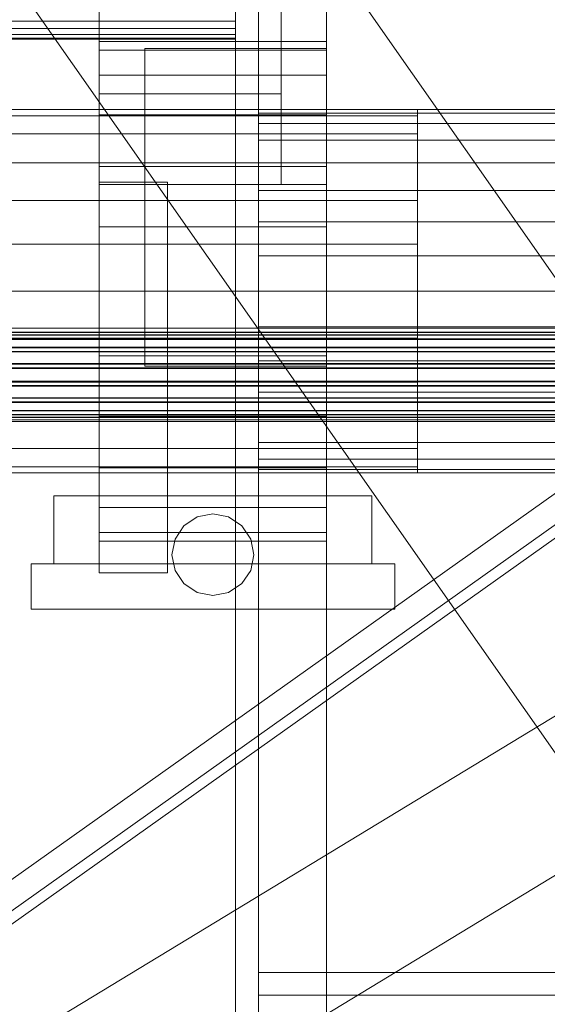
# Model space of a CAD drawing. Header units: millimetres. Extents: x -2233 to 65662, y -50530 to 6847.
# Tile 211 of 256: x 1272 to 1389, y -33950 to -33734. Entities that reach past the tile are written whole.
import ezdxf

# ---------------------------------------------------------------- set-up
doc = ezdxf.new("R2010")
doc.units = ezdxf.units.MM
for name, color, linetype, lineweight in [('COTAS_O', 1, 'Continuous', 0), ('frontal_C03', 7, 'Continuous', 0), ('frontal_secador', 7, 'Continuous', 0), ('frontal_tolva', 7, 'Continuous', 0)]:
    doc.layers.add(name, color=color, linetype=linetype, lineweight=lineweight)
doc.dimstyles.new('R19_100', dxfattribs={"dimtxt": 250, "dimasz": 150, "dimexe": 150, "dimexo": 80, "dimgap": 100, "dimtad": 1, "dimtih": 1, "dimtoh": 1, "dimdsep": 46, "dimcen": 0.09, "dimadec": 0, "dimazin": 0, "dimtfac": 1, "dimtdec": 4, "dimtofl": 0, "dimtmove": 0, "dimatfit": 3, "dimfxl": 1, "dimtolj": 1, "dimtzin": 0, "dimarcsym": 0})

# ---------------------------------------------------------------- blocks, each defined once
blk = doc.blocks.new('DIM_R32_39')
at = {"layer": 'COTAS_O'}
for p, q in [((-1725, -33700), (-1575, -33655)), ((1725, -33700), (1575, -33655)), ((-1725, -34400), (-1725, -33700)), ((-1725, -33700), (1725, -33700)), ((-1725, -33700), (-1575, -33745)), ((1725, -33700), (1575, -33745)), ((1725, -34400), (1725, -33700))]:
    blk.add_line(p, q, dxfattribs=at)
blk.add_text('3450 O', height=250, dxfattribs=at).set_placement((0, -33600))

msp = doc.modelspace()

# ---------------------------------------------------------------- linework, layer by layer
at = {"layer": 'frontal_C03'}
for p, q in [((1496, -33801.613), (-1496, -33801.613)), ((1496, -33801.64), (-1496, -33801.64)), ((1496, -33802.532), (-1496, -33802.532)), ((1496, -33802.558), (-1496, -33802.558)), ((1496, -33803.081), (-1496, -33803.081)), ((1496, -33803.158), (-1496, -33803.158)), ((1496, -33804), (-1496, -33804)), ((1496, -33804.076), (-1496, -33804.076)), ((1496, -33805.821), (-1496, -33805.821)), ((1496, -33805.936), (-1496, -33805.936)), ((1496, -33806.74), (-1496, -33806.74)), ((1496, -33806.854), (-1496, -33806.854)), ((1496, -33809.416), (-1496, -33809.416)), ((-1496, -33809.551), (1496, -33809.551)), ((1496, -33810.334), (-1496, -33810.334)), ((-1496, -33810.469), (1496, -33810.469)), ((1496, -33813.317), (-1496, -33813.317)), ((1496, -33813.452), (-1496, -33813.452)), ((1496, -33814.236), (-1496, -33814.236)), ((1496, -33814.371), (-1496, -33814.371)), ((1496, -33816.932), (-1496, -33816.932)), ((1496, -33817.047), (-1496, -33817.047)), ((1496, -33817.851), (-1496, -33817.851)), ((1496, -33817.965), (-1496, -33817.965)), ((1496, -33819.71), (-1496, -33819.71)), ((1496, -33819.787), (-1496, -33819.787)), ((1496, -33820.629), (-1496, -33820.629)), ((1496, -33820.705), (-1496, -33820.705)), ((1496, -33821.228), (-1496, -33821.228)), ((1496, -33821.255), (-1496, -33821.255)), ((1496, -33822.147), (-1496, -33822.147)), ((1496, -33822.174), (-1496, -33822.174)), ((-1422.787, -35595.6), (1407.213, -33876.74)), ((-1407.213, -35621.241), (1422.787, -33902.381))]:
    msp.add_line(p, q, dxfattribs=at)
at = {"layer": 'frontal_secador'}
for p, q in [((1340, -36000), (1340, -33000)), ((1320, -35980), (1320, -33075)), ((1325, -36000), (1325, -33075)), ((1325, -34600), (1325, -33075)), ((1325, -35980), (1325, -33075)), ((1290, -33750), (1290, -33722)), ((1330, -33750), (1330, -33722)), ((1320, -33732.071), (1320, -33734)), ((1320, -33734), (-1320, -33734)), ((1320, -33735.657), (-1320, -33735.657)), ((1320, -33734), (1320, -33735.657)), ((1320, -33735.657), (1320, -33736.928)), ((1320, -33736.928), (-1320, -33736.928)), ((1320, -33737.727), (-1320, -33737.727)), ((1320, -33736.928), (1320, -33737.727)), ((1320, -33737.727), (1320, -33738)), ((1320, -33738), (-1320, -33738)), ((1290, -33740.374), (1290, -33738.5)), ((1340, -33738.5), (1290, -33738.5)), ((1300, -33740), (1340, -33740)), ((1300, -33770), (1300, -33740)), ((1340, -33740.374), (1340, -33738.5)), ((1340, -33770), (1340, -33740)), ((1290, -33745.869), (1290, -33740.374)), ((1340, -33740.374), (1290, -33740.374)), ((1340, -33745.869), (1340, -33740.374)), ((1290, -33754.609), (1290, -33745.869)), ((1340, -33745.869), (1290, -33745.869)), ((1340, -33754.609), (1340, -33745.869)), ((1290, -33750), (1330, -33750)), ((1290, -33770), (1290, -33750)), ((1330, -33770), (1330, -33750)), ((1360, -33753.5), (-1360, -33753.5)), ((1360, -33754.863), (-1360, -33754.863)), ((1290, -33766), (1290, -33754.609)), ((1340, -33754.609), (1290, -33754.609)), ((1325, -33754.269), (1325, -33753.5)), ((1480, -33753.5), (1325, -33753.5)), ((1430, -33753.5), (1325, -33753.5)), ((1325, -33756.545), (1325, -33754.269)), ((1480, -33754.269), (1325, -33754.269)), ((1430, -33754.269), (1325, -33754.269)), ((1340, -33766), (1340, -33754.609)), ((1360, -33754.863), (1360, -33753.5)), ((1360, -33758.859), (1360, -33754.863)), ((1325, -33760.241), (1325, -33756.545)), ((1480, -33756.545), (1325, -33756.545)), ((1430, -33756.545), (1325, -33756.545)), ((1360, -33758.859), (-1360, -33758.859)), ((1360, -33765.216), (1360, -33758.859)), ((1325, -33765.216), (1325, -33760.241)), ((1480, -33760.241), (1325, -33760.241)), ((1430, -33760.241), (1325, -33760.241)), ((1360, -33765.216), (-1360, -33765.216)), ((1290, -33779.265), (1290, -33766)), ((1340, -33766), (1290, -33766)), ((1325, -33771.277), (1325, -33765.216)), ((1480, -33765.216), (1325, -33765.216)), ((1430, -33765.216), (1325, -33765.216)), ((1340, -33779.265), (1340, -33766)), ((1360, -33773.5), (1360, -33765.216)), ((1290, -33769.5), (1305, -33769.5)), ((1290, -33855.5), (1290, -33769.5)), ((1290, -33770), (1330, -33770)), ((1300, -33770), (1340, -33770)), ((1300, -33810), (1300, -33770)), ((1305, -33855.5), (1305, -33769.5)), ((1340, -33810), (1340, -33770)), ((1325, -33778.193), (1325, -33771.277)), ((1480, -33771.277), (1325, -33771.277)), ((1430, -33771.277), (1325, -33771.277)), ((1360, -33773.5), (-1360, -33773.5)), ((1360, -33783.147), (1360, -33773.5)), ((1325, -33785.696), (1325, -33778.193)), ((1480, -33778.193), (1325, -33778.193)), ((1430, -33778.193), (1325, -33778.193)), ((1290, -33793.5), (1290, -33779.265)), ((1340, -33779.265), (1290, -33779.265)), ((1340, -33793.5), (1340, -33779.265)), ((1360, -33783.147), (-1360, -33783.147)), ((1360, -33793.5), (1360, -33783.147)), ((1325, -33793.5), (1325, -33785.696)), ((1480, -33785.696), (1325, -33785.696)), ((1430, -33785.696), (1325, -33785.696)), ((-1360, -33793.5), (1360, -33793.5)), ((1290, -33793.5), (1290, -33807.735)), ((1290, -33793.5), (1340, -33793.5)), ((1325, -33793.5), (1325, -33801.304)), ((1325, -33793.5), (1480, -33793.5)), ((1325, -33793.5), (1430, -33793.5)), ((1340, -33807.735), (1340, -33793.5)), ((1360, -33803.853), (1360, -33793.5)), ((1325, -33801.304), (1325, -33808.807)), ((1480, -33801.304), (1325, -33801.304)), ((1430, -33801.304), (1325, -33801.304)), ((1360, -33803.853), (-1360, -33803.853)), ((1360, -33803.853), (1360, -33813.5)), ((1290, -33807.735), (1290, -33821)), ((1340, -33807.735), (1290, -33807.735)), ((1325, -33808.807), (1325, -33815.723)), ((1480, -33808.807), (1325, -33808.807)), ((1430, -33808.807), (1325, -33808.807)), ((1340, -33807.735), (1340, -33821)), ((1300, -33810), (1340, -33810)), ((1360, -33813.5), (-1360, -33813.5)), ((1360, -33813.5), (1360, -33821.784)), ((1325, -33815.723), (1325, -33821.784)), ((1480, -33815.723), (1325, -33815.723)), ((1430, -33815.723), (1325, -33815.723)), ((1360, -33821.784), (-1360, -33821.784)), ((1290, -33821), (1290, -33832.391)), ((1340, -33821), (1290, -33821)), ((1325, -33821.784), (1325, -33826.759)), ((1480, -33821.784), (1325, -33821.784)), ((1430, -33821.784), (1325, -33821.784)), ((1340, -33821), (1340, -33832.391)), ((1360, -33821.784), (1360, -33828.141)), ((1325, -33826.759), (1325, -33830.455)), ((1480, -33826.759), (1325, -33826.759)), ((1430, -33826.759), (1325, -33826.759)), ((1360, -33828.141), (-1360, -33828.141)), ((1360, -33828.141), (1360, -33832.137)), ((1325, -33830.455), (1325, -33832.731)), ((1480, -33830.455), (1325, -33830.455)), ((1430, -33830.455), (1325, -33830.455)), ((1360, -33832.137), (-1360, -33832.137)), ((1290, -33832.391), (1290, -33841.131)), ((1340, -33832.391), (1290, -33832.391)), ((1325, -33832.731), (1325, -33833.5)), ((1480, -33832.731), (1325, -33832.731)), ((1430, -33832.731), (1325, -33832.731)), ((1340, -33832.391), (1340, -33841.131)), ((1360, -33832.137), (1360, -33833.5)), ((1360, -33833.5), (-1360, -33833.5)), ((1480, -33833.5), (1325, -33833.5)), ((1430, -33833.5), (1325, -33833.5)), ((1280, -33838.5), (1350, -33838.5)), ((1280, -33853.5), (1280, -33838.5)), ((1350, -33853.5), (1350, -33838.5)), ((1290, -33841.131), (1290, -33846.626)), ((1340, -33841.131), (1290, -33841.131)), ((1340, -33841.131), (1340, -33846.626)), ((1308.636, -33845.136), (1311.556, -33843.185)), ((1311.556, -33843.185), (1315, -33842.5)), ((1315, -33842.5), (1318.444, -33843.185)), ((1318.444, -33843.185), (1321.364, -33845.136)), ((1306.685, -33848.056), (1308.636, -33845.136)), ((1321.364, -33845.136), (1323.315, -33848.056)), ((1290, -33846.626), (1290, -33848.5)), ((1340, -33846.626), (1290, -33846.626)), ((1340, -33848.5), (1290, -33848.5)), ((1306, -33851.5), (1306.685, -33848.056)), ((1323.315, -33848.056), (1324, -33851.5)), ((1340, -33846.626), (1340, -33848.5)), ((1306.685, -33854.944), (1306, -33851.5)), ((1324, -33851.5), (1323.315, -33854.944)), ((1275, -33853.5), (1355, -33853.5)), ((1275, -33863.5), (1275, -33853.5)), ((1280, -33853.5), (1350, -33853.5)), ((1308.636, -33857.864), (1306.685, -33854.944)), ((1323.315, -33854.944), (1321.364, -33857.864)), ((1355, -33863.5), (1355, -33853.5)), ((1290, -33855.5), (1305, -33855.5)), ((1311.556, -33859.815), (1308.636, -33857.864)), ((1321.364, -33857.864), (1318.444, -33859.815)), ((1315, -33860.5), (1311.556, -33859.815)), ((1318.444, -33859.815), (1315, -33860.5)), ((1275, -33863.5), (1355, -33863.5)), ((1325, -33943.5), (2125, -33943.5)), ((1325, -33948.5), (1325, -33943.5)), ((1325, -33948.5), (2125, -33948.5)), ((1325, -33998.5), (1325, -33948.5))]:
    msp.add_line(p, q, dxfattribs=at)
at = {"layer": 'frontal_tolva'}
for p, q in [((1769.584, -34332.806), (722.584, -32835.806)), ((1720.416, -34367.194), (673.416, -32870.194)), ((1725, -33600), (600, -34400)), ((600, -34406.849), (1725, -33606.849)), ((604.636, -34406.52), (1729.636, -33606.52))]:
    msp.add_line(p, q, dxfattribs=at)

# ---------------------------------------------------------------- dimensions: what is measured, and where the dimension line sits
at = {"layer": 'COTAS_O'}
dim = msp.add_aligned_dim(p1=(-1725, -34400), p2=(1725, -34400), distance=700, text='<> O', dimstyle='R19_100', dxfattribs=at)
dim.commit()
dim.dimension.update_dxf_attribs({"geometry": 'DIM_R32_39', "text_midpoint": (0, -33700)})

doc.saveas('drawing.dxf')
